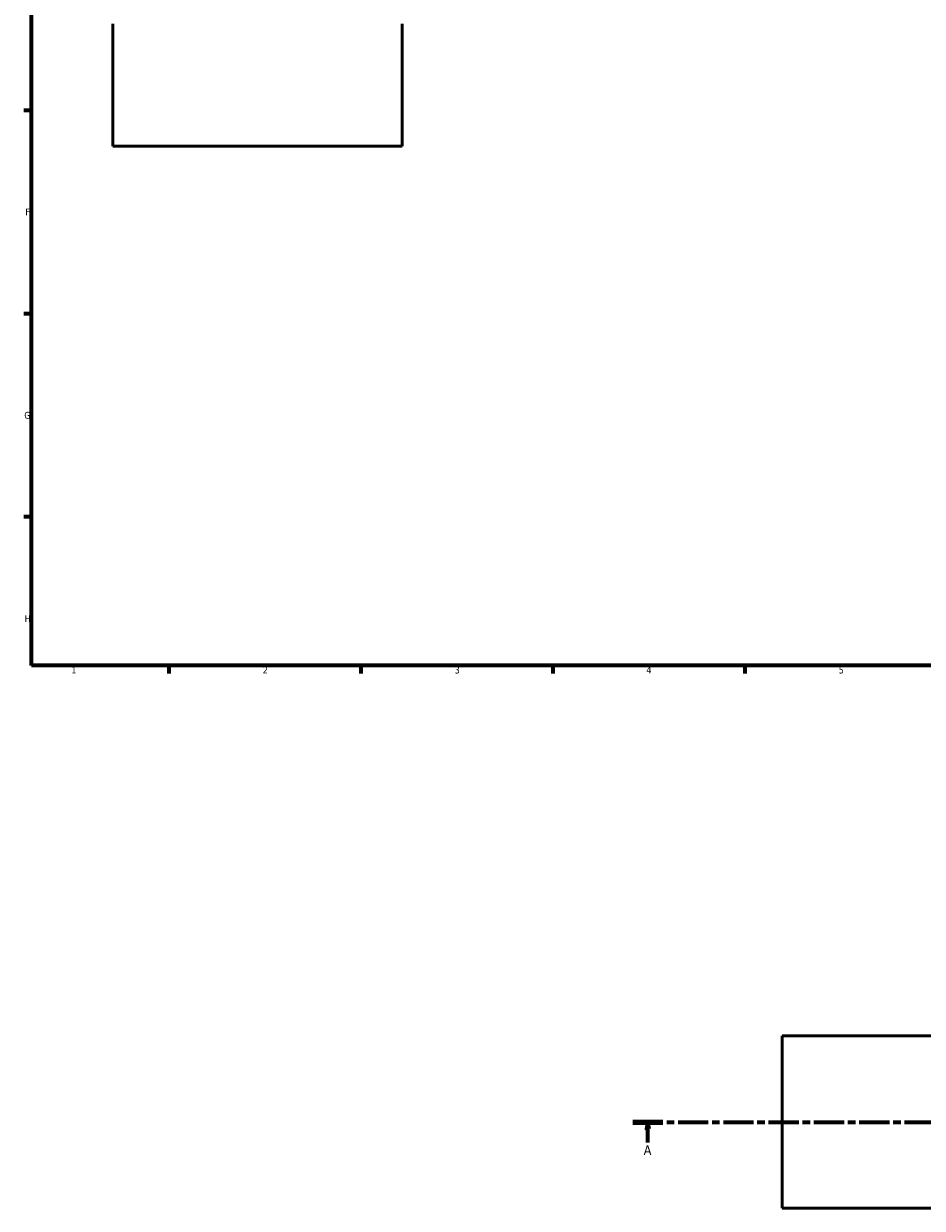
# Model space of a CAD drawing. Header units: millimetres. Extents: x 0 to 1016, y -235 to 1211.
# Tile 1 of 7: x 17 to 345, y -178 to 254. Entities that reach past the tile are written whole.
import ezdxf

# ---------------------------------------------------------------- set-up
doc = ezdxf.new("R2010")
doc.units = ezdxf.units.MM
doc.linetypes.add('CHAIN', pattern=[0.3543, 0.2362, -0.0295, 0.0591, -0.0295])
for name, color, linetype, lineweight in [('Border (ISO)', 7, 'Continuous', 70), ('Section Line (ISO)', 7, 'CHAIN', 70), ('Visible (ISO)', 7, 'Continuous', 50)]:
    doc.layers.add(name, color=color, linetype=linetype, lineweight=lineweight)
doc.styles.add('Label Text (ISO)', font='tahoma.ttf')
doc.styles.add('Note Text (ISO)', font='tahoma.ttf')

# ---------------------------------------------------------------- blocks, each defined once
blk = doc.blocks.new('Borders Default Border')
at = {"layer": 'Border (ISO)'}
for p, q in [((20, 222.75), (17.1, 222.75)), ((20, 148.5), (17.1, 148.5)), ((20, 74.25), (17.1, 74.25)), ((70.08, 20), (70.08, 17.1)), ((140.17, 20), (140.17, 17.1)), ((210.25, 20), (210.25, 17.1)), ((280.33, 20), (280.33, 17.1))]:
    blk.add_line(p, q, dxfattribs=at)
at = {"layer": 'Border (ISO)', "flags": 128}
blk.add_lwpolyline([(20, 20), (20, 574), (821, 574), (821, 20), (20, 20)], dxfattribs=at)
at = {"layer": 'Border (ISO)', "color": 232, "true_color": 0xca0064, "char_height": 2.5, "attachment_point": 7, "style": 'Note Text (ISO)'}
for s, insert in [('F', (17.7, 184.38)), ('G', (17.31, 110.08)), ('H', (17.44, 35.88)), ('1', (34.48, 17.1)), ('2', (104.37, 17.1)), ('3', (174.43, 17.05)), ('4', (244.42, 17.1)), ('5', (314.64, 17.05))]:
    blk.add_mtext(s, dxfattribs=dict(at, insert=insert))
blk = doc.blocks.new('2dTransSection0')
at = {"layer": 'Section Line (ISO)', "linetype": 'CHAIN', "ltscale": 46.681}
blk.add_line((239.45, -146.75), (663.87, -146.75), dxfattribs=at)
at = {"layer": 'Section Line (ISO)', "linetype": 'Continuous', "lineweight": 140}
blk.add_line((239.45, -146.75), (250.39, -146.75), dxfattribs=at)
at = {"layer": 'Section Line (ISO)', "linetype": 'Continuous'}
for p, q in [((244.92, -146.75), (244.42, -149.25)), ((244.92, -149.25), (244.92, -146.75)), ((245.42, -149.25), (244.92, -146.75)), ((244.42, -149.25), (245.42, -149.25)), ((244.92, -154.16), (244.92, -149.25))]:
    blk.add_line(p, q, dxfattribs=at)
at = {"layer": 'Section Line (ISO)', "linetype": 'Continuous', "flags": 128}
blk.add_lwpolyline([(245.42, -149.25), (244.92, -146.75), (244.42, -149.25), (245.42, -149.25)], dxfattribs=at)
at = {"layer": 'Section Line (ISO)'}
blk.add_solid([(245.42, -149.25), (244.92, -146.75), (244.42, -149.25), (245.42, -149.25)], dxfattribs=at)
at = {"layer": 'Section Line (ISO)', "insert": (243.43, -158.75), "char_height": 3.5, "attachment_point": 7, "style": 'Label Text (ISO)'}
blk.add_mtext('A', dxfattribs=at)

msp = doc.modelspace()

# ---------------------------------------------------------------- linework, layer by layer
at = {"layer": 'Visible (ISO)'}
for p, q in [((49.659, 254.409), (49.659, 209.657)), ((155.259, 209.657), (155.259, 254.409)), ((155.259, 209.657), (49.659, 209.657)), ((294.029, -178.254), (294.029, -115.254)), ((294.029, -115.254), (454.309, -115.254)), ((294.029, -178.254), (454.309, -178.254))]:
    msp.add_line(p, q, dxfattribs=at)

# ---------------------------------------------------------------- block references
msp.add_blockref('Borders Default Border', (0, 0))
at = {"layer": 'Section Line (ISO)'}
msp.add_blockref('2dTransSection0', (0, 0), dxfattribs=at)

doc.saveas('drawing.dxf')
